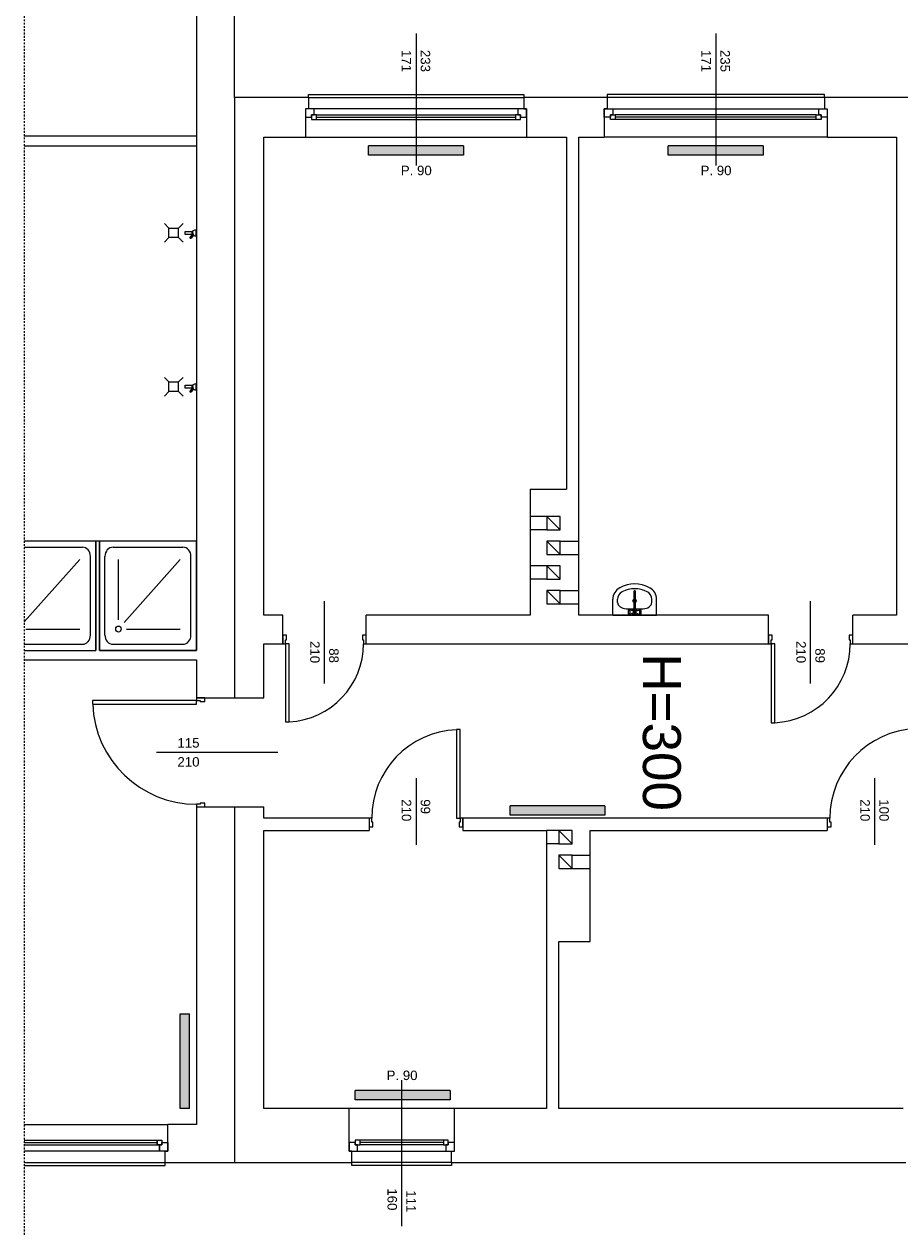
# Model space of a CAD drawing. Header units: millimetres. Extents: x 12683 to 90307, y 30842 to 62253.
# Tile 129 of 152: x 59490 to 60413, y 51423 to 52700. Entities that reach past the tile are written whole.
import ezdxf

# ---------------------------------------------------------------- set-up
doc = ezdxf.new("R2010")
doc.units = ezdxf.units.MM
doc.header["$LTSCALE"] = 0.6
doc.linetypes.add('CIEPLA', pattern=[5.7625, 3.175, -2.5875])
doc.layers.add('zzz_podklady_drzwi', color=252, linetype='Continuous')
doc.layers.add('zzz_podklady_grzejniki_ist', color=252, linetype='Continuous')
for name, color, linetype, lineweight in [('zzz_podklady_drzwi_opisy', 252, 'Continuous', 15), ('zzz_podklady_okna_opisy', 252, 'Continuous', 15), ('zzz_podklady_opisy', 252, 'Continuous', 15), ('zzz_podklady_sciany', 252, 'Continuous', 15)]:
    doc.layers.add(name, color=color, linetype=linetype, lineweight=lineweight)
doc.styles.add('GENERATED_STYLE_1', font='ARIAL.TTF')

msp = doc.modelspace()

# ---------------------------------------------------------------- hatches: boundary and pattern name
at = {"layer": 'zzz_podklady_grzejniki_ist'}
for points in [[(59853.4, 52571.9), (59853.4, 52561.9), (59953.4, 52561.9), (59953.4, 52571.9)], [(60169.4, 52571.9), (60169.4, 52561.9), (60269.4, 52561.9), (60269.4, 52571.9)], [(60002.6, 51876.1), (60002.6, 51866.1), (60102.6, 51866.1), (60102.6, 51876.1)], [(59664.8, 51656.8), (59654.8, 51656.8), (59654.8, 51556.8), (59664.8, 51556.8)], [(59839.4, 51575.9), (59839.4, 51565.9), (59939.4, 51565.9), (59939.4, 51575.9)]]:
    msp.add_hatch(color=256, dxfattribs=at).paths.add_polyline_path(points, flags=0)

# ---------------------------------------------------------------- linework, layer by layer
at = {"layer": 'zzz_podklady_drzwi'}
for p, q in [((59762.9, 52046.9), (59762.9, 52055.9)), ((59766.9, 52055.9), (59762.9, 52055.9)), ((59762.9, 52055.9), (59762.9, 52046.9)), ((59762.9, 52046.9), (59762.9, 52055.9)), ((59765.7, 52046.9), (59765.7, 52050.9)), ((59765.7, 52050.9), (59766.9, 52050.9)), ((59766.9, 52050.9), (59766.9, 52055.9)), ((59850.9, 52055.9), (59846.9, 52055.9)), ((59846.9, 52055.9), (59846.9, 52050.9)), ((59846.9, 52050.9), (59848.1, 52050.9)), ((59848.1, 52050.9), (59848.1, 52046.9)), ((59850.9, 52046.9), (59850.9, 52055.9)), ((59850.9, 52046.9), (59850.9, 52055.9)), ((59850.9, 52046.9), (59850.9, 52055.9)), ((60274.9, 52046.9), (60274.9, 52055.9)), ((60278.9, 52055.9), (60274.9, 52055.9)), ((60274.9, 52055.9), (60274.9, 52046.9)), ((60274.9, 52046.9), (60274.9, 52055.9)), ((60277.7, 52046.9), (60277.7, 52050.9)), ((60277.7, 52050.9), (60278.9, 52050.9)), ((60278.9, 52050.9), (60278.9, 52055.9)), ((60363.9, 52055.9), (60359.9, 52055.9)), ((60359.9, 52055.9), (60359.9, 52050.9)), ((60359.9, 52050.9), (60361.1, 52050.9)), ((60361.1, 52050.9), (60361.1, 52046.9)), ((60363.9, 52046.9), (60363.9, 52055.9)), ((60363.9, 52046.9), (60363.9, 52055.9)), ((60363.9, 52046.9), (60363.9, 52055.9)), ((59762.9, 52046.9), (59765.7, 52046.9)), ((59765.7, 52046.9), (59765.7, 51964.5)), ((59769.7, 52046.9), (59765.7, 52046.9)), ((59769.7, 51964.5), (59769.7, 52046.9)), ((59848.1, 52046.9), (59850.9, 52046.9)), ((60274.9, 52046.9), (60277.7, 52046.9)), ((60277.7, 52046.9), (60277.7, 51963.5)), ((60281.7, 52046.9), (60277.7, 52046.9)), ((60281.7, 51963.5), (60281.7, 52046.9)), ((60361.1, 52046.9), (60363.9, 52046.9)), ((59671.9, 51989.9), (59680.9, 51989.9)), ((59671.9, 51989.9), (59671.9, 51987.1)), ((59680.9, 51989.9), (59671.9, 51989.9)), ((59671.9, 51989.9), (59680.9, 51989.9)), ((59671.9, 51987.1), (59675.9, 51987.1)), ((59671.9, 51983.1), (59671.9, 51987.1)), ((59675.9, 51987.1), (59675.9, 51985.9)), ((59680.9, 51985.9), (59680.9, 51989.9)), ((59675.9, 51985.9), (59680.9, 51985.9)), ((59765.7, 51964.5), (59769.7, 51964.5)), ((60277.7, 51963.5), (60281.7, 51963.5)), ((59950.1, 51956.3), (59946.1, 51956.3)), ((59946.1, 51956.3), (59946.1, 51862.9)), ((59950.1, 51862.9), (59950.1, 51956.3)), ((59675.9, 51877.7), (59671.9, 51877.7)), ((59671.9, 51877.7), (59671.9, 51874.9)), ((59671.9, 51874.9), (59680.9, 51874.9)), ((59671.9, 51874.9), (59680.9, 51874.9)), ((59671.9, 51874.9), (59680.9, 51874.9)), ((59680.9, 51878.9), (59675.9, 51878.9)), ((59675.9, 51878.9), (59675.9, 51877.7)), ((59680.9, 51874.9), (59680.9, 51878.9)), ((59853.9, 51862.9), (59853.9, 51853.9)), ((59856.7, 51862.9), (59853.9, 51862.9)), ((59853.9, 51862.9), (59853.9, 51853.9)), ((59853.9, 51862.9), (59853.9, 51853.9)), ((59856.7, 51858.9), (59856.7, 51862.9)), ((59857.9, 51858.9), (59856.7, 51858.9)), ((59857.9, 51853.9), (59857.9, 51858.9)), ((59946.1, 51862.9), (59950.1, 51862.9)), ((59950.1, 51858.9), (59948.9, 51858.9)), ((59948.9, 51858.9), (59948.9, 51853.9)), ((59952.9, 51862.9), (59950.1, 51862.9)), ((59950.1, 51862.9), (59950.1, 51858.9)), ((59952.9, 51862.9), (59952.9, 51853.9)), ((59952.9, 51853.9), (59952.9, 51862.9)), ((59952.9, 51862.9), (59952.9, 51853.9)), ((60336.9, 51862.9), (60336.9, 51853.9)), ((60339.7, 51862.9), (60336.9, 51862.9)), ((60336.9, 51862.9), (60336.9, 51853.9)), ((60336.9, 51862.9), (60336.9, 51853.9)), ((60339.7, 51858.9), (60339.7, 51862.9)), ((60340.9, 51858.9), (60339.7, 51858.9)), ((60340.9, 51853.9), (60340.9, 51858.9)), ((59853.9, 51853.9), (59857.9, 51853.9)), ((59948.9, 51853.9), (59952.9, 51853.9)), ((60336.9, 51853.9), (60340.9, 51853.9))]:
    msp.add_line(p, q, dxfattribs=at)
for centre, radius, start, end in [((59765.7, 52046.9), 82.4, 272.7824, 0), ((60277.7, 52046.9), 83.4, 272.7491, 0), ((59950.1, 51862.9), 93.4, 92.4545, 180), ((60434.1, 51862.9), 94.4, 92.4285, 180)]:
    msp.add_arc(centre, radius, start, end, dxfattribs=at)
at = {"layer": 'zzz_podklady_drzwi_opisy'}
for p, q in [((59806.9, 52004.8), (59806.9, 52091.9)), ((60319.4, 52004.8), (60319.4, 52091.9)), ((59671.9, 51987.1), (59562.5, 51987.1)), ((59562.5, 51987.1), (59562.5, 51983.1)), ((59562.5, 51983.1), (59671.9, 51983.1)), ((59629.7, 51932.4), (59757.9, 51932.4)), ((59903.4, 51905.1), (59903.4, 51834.9)), ((60386.9, 51905.1), (60386.9, 51834.9))]:
    msp.add_line(p, q, dxfattribs=at)
msp.add_arc((59671.9, 51987.1), 109.4, 182.0954, 270, dxfattribs=at)
at = {"layer": 'zzz_podklady_grzejniki_ist'}
for p, q in [((59853.4, 52561.9), (59853.4, 52571.9)), ((59953.4, 52571.9), (59853.4, 52571.9)), ((59953.4, 52561.9), (59853.4, 52561.9)), ((59953.4, 52571.9), (59953.4, 52561.9)), ((60169.4, 52561.9), (60169.4, 52571.9)), ((60269.4, 52571.9), (60169.4, 52571.9)), ((60269.4, 52561.9), (60169.4, 52561.9)), ((60269.4, 52571.9), (60269.4, 52561.9)), ((60002.6, 51866.1), (60002.6, 51876.1)), ((60102.6, 51876.1), (60002.6, 51876.1)), ((60102.6, 51876.1), (60102.6, 51866.1)), ((60102.6, 51866.1), (60002.6, 51866.1)), ((59654.8, 51556.8), (59654.8, 51656.8)), ((59654.8, 51656.8), (59664.8, 51656.8)), ((59664.8, 51556.8), (59664.8, 51656.8)), ((59839.4, 51565.9), (59839.4, 51575.9)), ((59939.4, 51575.9), (59839.4, 51575.9)), ((59939.4, 51565.9), (59839.4, 51565.9)), ((59939.4, 51575.9), (59939.4, 51565.9)), ((59664.8, 51556.8), (59654.8, 51556.8))]:
    msp.add_line(p, q, dxfattribs=at)
at = {"layer": 'zzz_podklady_sciany', "linetype": 'CIEPLA'}
msp.add_line((59490.4, 53731.9), (59490.4, 51422.7), dxfattribs=at)
at = {"layer": 'zzz_podklady_sciany'}
for p, q in [((59671.9, 52709.9), (59671.9, 52622.9)), ((59711.9, 52622.9), (59711.9, 52712.9)), ((59789.9, 52622.9), (59789.9, 52625.9)), ((59789.9, 52625.9), (60016.9, 52625.9)), ((60016.9, 52625.9), (60016.9, 52622.9)), ((60333.9, 52625.9), (60104.9, 52625.9)), ((60104.9, 52625.9), (60104.9, 52622.9)), ((60333.9, 52622.9), (60333.9, 52625.9)), ((59671.9, 52622.9), (59671.9, 52039.9)), ((59789.9, 52622.9), (59711.9, 52622.9)), ((59711.9, 52622.9), (59711.9, 51989.9)), ((59789.9, 52622.9), (59789.9, 52610.9)), ((59789.9, 52622.9), (60016.9, 52622.9)), ((60016.9, 52622.9), (60016.9, 52610.9)), ((60104.9, 52622.9), (60016.9, 52622.9)), ((60104.9, 52622.9), (60104.9, 52610.9)), ((60333.9, 52622.9), (60104.9, 52622.9)), ((60333.9, 52622.9), (60333.9, 52610.9)), ((60483.9, 52622.9), (60333.9, 52622.9)), ((59789.9, 52610.9), (59786.9, 52610.9)), ((59786.9, 52610.9), (59786.9, 52601.9)), ((59786.9, 52610.9), (59786.9, 52601.9)), ((59786.9, 52610.9), (59786.9, 52601.9)), ((59786.9, 52601.9), (59786.9, 52580.9)), ((60016.9, 52610.9), (60019.9, 52610.9)), ((60019.9, 52610.9), (60019.9, 52601.9)), ((60019.9, 52601.9), (60019.9, 52610.9)), ((60019.9, 52610.9), (60019.9, 52601.9)), ((60019.9, 52601.9), (60019.9, 52580.9)), ((60104.9, 52610.9), (60101.9, 52610.9)), ((60101.9, 52610.9), (60101.9, 52601.9)), ((60101.9, 52601.9), (60101.9, 52610.9)), ((60101.9, 52610.9), (60101.9, 52601.9)), ((60101.9, 52601.9), (60101.9, 52580.9)), ((60333.9, 52610.9), (60336.9, 52610.9)), ((60336.9, 52610.9), (60336.9, 52601.9)), ((60336.9, 52610.9), (60336.9, 52601.9)), ((60336.9, 52610.9), (60336.9, 52601.9)), ((60336.9, 52601.9), (60336.9, 52580.9)), ((59671.9, 52581.9), (59490.4, 52581.9)), ((59742.9, 52580.9), (59786.9, 52580.9)), ((59742.9, 52076.9), (59742.9, 52580.9)), ((59786.9, 52580.9), (60019.9, 52580.9)), ((59786.9, 52580.9), (60019.9, 52580.9)), ((60019.9, 52580.9), (60061.9, 52580.9)), ((60061.9, 52580.9), (60061.9, 52209.9)), ((60074.9, 52580.9), (60101.9, 52580.9)), ((60074.9, 52209.9), (60074.9, 52580.9)), ((60336.9, 52580.9), (60101.9, 52580.9)), ((60336.9, 52580.9), (60101.9, 52580.9)), ((60336.9, 52580.9), (60409.9, 52580.9)), ((60409.9, 52580.9), (60409.9, 52076.9)), ((59490.4, 52571.9), (59671.9, 52571.9)), ((59642.9, 52485), (59638.1, 52489.8)), ((59642.9, 52475), (59642.9, 52485)), ((59642.9, 52485), (59652.9, 52485)), ((59652.9, 52485), (59657.8, 52489.8)), ((59652.9, 52475), (59652.9, 52485)), ((59642.9, 52475), (59638.1, 52470.1)), ((59652.9, 52475), (59642.9, 52475)), ((59652.9, 52475), (59657.8, 52470.1)), ((59659.9, 52478.4), (59659.9, 52481.6)), ((59659.9, 52481.6), (59667.2, 52481.6)), ((59667.2, 52478.4), (59659.9, 52478.4)), ((59665.2, 52475.6), (59665, 52475.2)), ((59665, 52475.2), (59665.1, 52474.7)), ((59665.1, 52474.7), (59665.5, 52474.4)), ((59668.2, 52479.2), (59665.2, 52475.6)), ((59665.5, 52474.4), (59665.9, 52474.4)), ((59665.9, 52474.4), (59666.3, 52474.6)), ((59668.9, 52477.7), (59666.3, 52474.6)), ((59667.2, 52481.6), (59667.2, 52478.4)), ((59668.1, 52480.3), (59667.2, 52480.3)), ((59668.1, 52479.7), (59667.2, 52479.7)), ((59668, 52480), (59668.3, 52481.3)), ((59668, 52480), (59668.3, 52478.7)), ((59668.3, 52481.3), (59669, 52482.4)), ((59668.3, 52478.7), (59669, 52477.6)), ((59669, 52482.4), (59670.1, 52483.1)), ((59669, 52477.6), (59670.1, 52476.8)), ((59670.1, 52483.1), (59671.4, 52483.4)), ((59670.1, 52476.8), (59671.4, 52476.6)), ((59671.4, 52483.4), (59671.4, 52476.6)), ((59671.9, 52482.4), (59671.4, 52482.4)), ((59671.9, 52477.6), (59671.4, 52477.6)), ((59671.9, 52482.4), (59671.9, 52477.6)), ((59642.9, 52322.9), (59638.1, 52327.7)), ((59642.9, 52312.9), (59642.9, 52322.9)), ((59642.9, 52322.9), (59652.9, 52322.9)), ((59652.9, 52322.9), (59657.8, 52327.7)), ((59652.9, 52312.9), (59652.9, 52322.9)), ((59659.9, 52316.3), (59659.9, 52319.4)), ((59659.9, 52319.4), (59667.2, 52319.4)), ((59667.2, 52319.4), (59667.2, 52316.3)), ((59668, 52317.9), (59668.3, 52319.2)), ((59668.3, 52319.2), (59669, 52320.3)), ((59669, 52320.3), (59670.1, 52321)), ((59670.1, 52321), (59671.4, 52321.3)), ((59671.4, 52321.3), (59671.4, 52314.5)), ((59671.9, 52320.3), (59671.4, 52320.3)), ((59671.9, 52320.3), (59671.9, 52315.4)), ((59642.9, 52312.9), (59638.1, 52308)), ((59652.9, 52312.9), (59642.9, 52312.9)), ((59652.9, 52312.9), (59657.8, 52308)), ((59667.2, 52316.3), (59659.9, 52316.3)), ((59665.2, 52313.4), (59665, 52313)), ((59665, 52313), (59665.1, 52312.6)), ((59665.1, 52312.6), (59665.5, 52312.3)), ((59668.2, 52317), (59665.2, 52313.4)), ((59665.5, 52312.3), (59665.9, 52312.2)), ((59665.9, 52312.2), (59666.3, 52312.5)), ((59668.9, 52315.6), (59666.3, 52312.5)), ((59668.1, 52318.1), (59667.2, 52318.1)), ((59668.1, 52317.6), (59667.2, 52317.6)), ((59668, 52317.9), (59668.3, 52316.6)), ((59668.3, 52316.6), (59669, 52315.4)), ((59669, 52315.4), (59670.1, 52314.7)), ((59670.1, 52314.7), (59671.4, 52314.5)), ((59671.9, 52315.4), (59671.4, 52315.4)), ((60023.9, 52209.9), (60023.9, 52076.9)), ((60023.9, 52209.9), (60061.9, 52209.9)), ((60074.9, 52076.9), (60074.9, 52209.9)), ((60041.4, 52180.9), (60023.9, 52180.9)), ((60041.4, 52180.9), (60055.4, 52166.9)), ((60041.4, 52166.9), (60023.9, 52166.9)), ((59565.9, 52154.9), (59490.4, 52154.9)), ((59569.9, 52154.9), (59565.9, 52154.9)), ((59565.9, 52154.9), (59565.9, 52039.9)), ((59565.9, 52039.9), (59565.9, 52154.9)), ((59569.9, 52039.9), (59569.9, 52154.9)), ((59671.9, 52154.9), (59569.9, 52154.9)), ((59569.9, 52154.9), (59569.9, 52039.9)), ((59671.9, 52039.9), (59671.9, 52154.9)), ((59671.9, 52039.9), (59671.9, 52154.9)), ((60055.4, 52140.9), (60041.4, 52154.9)), ((60055.4, 52154.9), (60074.9, 52154.9)), ((59490.4, 52148.5), (59551.7, 52148.5)), ((59584, 52148.5), (59657.7, 52148.5)), ((60055.4, 52140.9), (60074.9, 52140.9)), ((59490.4, 52069.8), (59548.9, 52135.8)), ((59560.2, 52055.9), (59560.2, 52139)), ((59575.5, 52055.9), (59575.5, 52139)), ((59589.7, 52071.9), (59589.7, 52135.8)), ((59595.7, 52069.1), (59654.9, 52135.8)), ((59666.2, 52055.9), (59666.2, 52139)), ((60041.4, 52128.9), (60023.9, 52128.9)), ((60041.4, 52128.9), (60055.4, 52114.9)), ((60041.4, 52114.9), (60023.9, 52114.9)), ((60055.4, 52088.9), (60041.4, 52102.9)), ((60055.4, 52102.9), (60074.9, 52102.9)), ((60133.2, 52102.1), (60133.2, 52080.1)), ((60134.7, 52080.1), (60134.7, 52102.1)), ((60055.4, 52088.9), (60074.9, 52088.9)), ((60110.9, 52076.9), (60110.9, 52093.7)), ((60115.9, 52090.4), (60115.9, 52093.7)), ((60151.9, 52090.4), (60151.9, 52093.7)), ((60156.9, 52076.9), (60156.9, 52093.7)), ((59762.9, 52076.9), (59742.9, 52076.9)), ((59762.9, 52046.9), (59762.9, 52076.9)), ((59850.9, 52046.9), (59850.9, 52076.9)), ((60023.9, 52076.9), (59850.9, 52076.9)), ((60274.9, 52076.9), (60074.9, 52076.9)), ((60110.9, 52076.9), (60156.9, 52076.9)), ((60124.8, 52083.7), (60143, 52083.7)), ((60127, 52081.2), (60126.9, 52080.5)), ((60126.9, 52080.5), (60126.9, 52079.8)), ((60126.9, 52079.8), (60127, 52079.2)), ((60127.2, 52081.7), (60127, 52081.2)), ((60127, 52079.2), (60127.2, 52078.7)), ((60127.4, 52082.1), (60127.2, 52081.7)), ((60127.2, 52078.7), (60127.4, 52078.3)), ((60127.9, 52082.4), (60127.4, 52082.1)), ((60127.9, 52077.9), (60127.4, 52078.3)), ((60128.2, 52082.6), (60127.9, 52082.4)), ((60127.9, 52077.9), (60128.2, 52077.8)), ((60128.5, 52082.4), (60128.2, 52082.6)), ((60131.9, 52081.4), (60128.2, 52082.6)), ((60131.9, 52079), (60128.2, 52077.8)), ((60128.2, 52077.8), (60128.5, 52077.9)), ((60128.7, 52082), (60128.5, 52082.4)), ((60128.5, 52077.9), (60128.7, 52078.4)), ((60128.9, 52081.4), (60128.7, 52082)), ((60128.7, 52078.4), (60128.9, 52079)), ((60129, 52080.6), (60128.9, 52081.4)), ((60128.9, 52079), (60129, 52079.8)), ((60129, 52079.8), (60129, 52080.6)), ((60135.9, 52081.4), (60139.7, 52082.6)), ((60135.9, 52079), (60139.7, 52077.8)), ((60139, 52081.4), (60138.9, 52080.6)), ((60138.9, 52080.6), (60138.9, 52079.8)), ((60138.9, 52079.8), (60139, 52079)), ((60139.2, 52082), (60139, 52081.4)), ((60139, 52079), (60139.2, 52078.4)), ((60139.4, 52082.4), (60139.2, 52082)), ((60139.2, 52078.4), (60139.4, 52077.9)), ((60139.7, 52082.6), (60139.4, 52082.4)), ((60139.4, 52077.9), (60139.7, 52077.8)), ((60140, 52082.4), (60139.7, 52082.6)), ((60139.7, 52077.8), (60140, 52077.9)), ((60140, 52082.4), (60140.5, 52082.1)), ((60140, 52077.9), (60140.5, 52078.3)), ((60140.7, 52081.7), (60140.5, 52082.1)), ((60140.5, 52078.3), (60140.7, 52078.7)), ((60140.9, 52081.2), (60140.7, 52081.7)), ((60140.7, 52078.7), (60140.9, 52079.2)), ((60140.9, 52080.5), (60140.9, 52081.2)), ((60140.9, 52079.8), (60140.9, 52080.5)), ((60140.9, 52079.2), (60140.9, 52079.8)), ((60143, 52083.7), (60143, 52083.7)), ((60274.9, 52046.9), (60274.9, 52076.9)), ((60363.9, 52046.9), (60363.9, 52076.9)), ((60409.9, 52076.9), (60363.9, 52076.9)), ((59492.2, 52062.3), (59548.9, 52062.3)), ((59598.2, 52062.3), (59654.9, 52062.3)), ((59490.4, 52046.3), (59551.7, 52046.3)), ((59490.4, 52039.9), (59565.9, 52039.9)), ((59671.9, 52039.9), (59569.9, 52039.9)), ((59569.9, 52039.9), (59671.9, 52039.9)), ((59584, 52046.3), (59657.7, 52046.3)), ((59671.9, 52039.9), (59609.3, 52039.9)), ((59609.3, 52039.9), (59671.9, 52039.9)), ((59742.9, 51989.9), (59742.9, 52046.9)), ((59742.9, 52046.9), (59762.9, 52046.9)), ((59850.9, 52046.9), (60274.9, 52046.9)), ((60363.9, 52046.9), (60435.9, 52046.9)), ((59490.4, 52029.9), (59671.9, 52029.9)), ((59671.9, 52029.9), (59671.9, 51989.9)), ((59671.9, 51989.9), (59742.9, 51989.9)), ((59671.9, 51874.9), (59742.9, 51874.9)), ((59671.9, 51874.9), (59671.9, 51539.9)), ((59711.9, 51874.9), (59711.9, 51499.9)), ((59742.9, 51862.9), (59742.9, 51874.9)), ((59853.9, 51862.9), (59742.9, 51862.9)), ((59853.9, 51862.9), (59853.9, 51849.9)), ((59952.9, 51862.9), (59952.9, 51849.9)), ((60336.9, 51862.9), (59952.9, 51862.9)), ((60336.9, 51862.9), (60336.9, 51849.9)), ((59742.9, 51556.9), (59742.9, 51849.9)), ((59742.9, 51849.9), (59853.9, 51849.9)), ((59952.9, 51849.9), (60040.9, 51849.9)), ((60040.9, 51849.9), (60040.9, 51732.9)), ((60053.9, 51849.9), (60040.9, 51849.9)), ((60067.9, 51835.9), (60053.9, 51849.9)), ((60086.9, 51849.9), (60336.9, 51849.9)), ((60086.9, 51732.9), (60086.9, 51849.9)), ((60053.9, 51835.9), (60040.9, 51835.9)), ((60067.9, 51809.9), (60053.9, 51823.9)), ((60067.9, 51823.9), (60086.9, 51823.9)), ((60067.9, 51809.9), (60086.9, 51809.9)), ((60040.9, 51732.9), (60040.9, 51556.9)), ((60053.9, 51556.9), (60053.9, 51732.9)), ((60053.9, 51732.9), (60086.9, 51732.9)), ((59832.9, 51556.9), (59742.9, 51556.9)), ((59832.9, 51520.9), (59832.9, 51556.9)), ((59943.9, 51556.9), (59832.9, 51556.9)), ((59943.9, 51556.9), (59832.9, 51556.9)), ((59943.9, 51520.9), (59943.9, 51556.9)), ((60040.9, 51556.9), (59943.9, 51556.9)), ((60416.9, 51556.9), (60053.9, 51556.9)), ((59490.4, 51539.9), (59641.9, 51539.9)), ((59490.4, 51539.9), (59641.9, 51539.9)), ((59641.9, 51520.9), (59641.9, 51539.9)), ((59671.9, 51539.9), (59641.9, 51539.9)), ((59490.4, 51523.4), (59630.4, 51523.4)), ((59490.4, 51523.4), (59630.4, 51523.4)), ((59490.4, 51523.4), (59630.4, 51523.4)), ((59490.4, 51520.9), (59630.4, 51520.9)), ((59490.4, 51518.4), (59630.4, 51518.4)), ((59630.4, 51518.4), (59630.4, 51523.4)), ((59630.4, 51523.4), (59635.4, 51523.4)), ((59630.4, 51523.4), (59630.4, 51518.4)), ((59635.4, 51518.4), (59630.4, 51518.4)), ((59630.4, 51518.4), (59632.9, 51518.4)), ((59632.9, 51511.9), (59632.9, 51518.4)), ((59632.9, 51518.4), (59635.4, 51518.4)), ((59632.9, 51518.4), (59632.9, 51511.9)), ((59635.4, 51523.4), (59635.4, 51518.4)), ((59635.4, 51518.4), (59635.4, 51520.9)), ((59635.4, 51520.9), (59641.9, 51520.9)), ((59641.9, 51511.9), (59641.9, 51520.9)), ((59641.9, 51520.9), (59641.9, 51511.9)), ((59641.9, 51511.9), (59641.9, 51520.9)), ((59832.9, 51511.9), (59832.9, 51520.9)), ((59832.9, 51520.9), (59832.9, 51511.9)), ((59832.9, 51511.9), (59832.9, 51520.9)), ((59943.9, 51511.9), (59943.9, 51520.9)), ((59943.9, 51511.9), (59943.9, 51520.9)), ((59943.9, 51511.9), (59943.9, 51520.9)), ((59632.9, 51511.9), (59490.4, 51511.9)), ((59632.9, 51511.9), (59490.4, 51511.9)), ((59641.9, 51511.9), (59632.9, 51511.9)), ((59638.9, 51499.9), (59638.9, 51511.9)), ((59638.9, 51511.9), (59641.9, 51511.9)), ((59638.9, 51511.9), (59641.9, 51511.9)), ((59835.9, 51511.9), (59832.9, 51511.9)), ((59835.9, 51499.9), (59835.9, 51511.9)), ((59940.9, 51499.9), (59940.9, 51511.9)), ((59940.9, 51511.9), (59943.9, 51511.9)), ((59490.4, 51499.9), (59638.9, 51499.9)), ((59490.4, 51496.9), (59638.9, 51496.9)), ((59638.9, 51499.9), (59671.9, 51499.9)), ((59638.9, 51496.9), (59638.9, 51499.9)), ((59671.9, 51499.9), (59835.9, 51499.9)), ((59940.9, 51499.9), (59835.9, 51499.9)), ((59835.9, 51496.9), (59835.9, 51499.9)), ((59940.9, 51496.9), (59835.9, 51496.9)), ((59940.9, 51499.9), (60419.9, 51499.9)), ((59940.9, 51499.9), (59940.9, 51496.9))]:
    msp.add_line(p, q, dxfattribs=at)
at = {"layer": 'zzz_podklady_sciany', "flags": 128}
for points in [[(60041.4, 52180.9), (60041.4, 52166.9), (60055.4, 52166.9), (60055.4, 52180.9)], [(60055.4, 52140.9), (60055.4, 52154.9), (60041.4, 52154.9), (60041.4, 52140.9)], [(60041.4, 52128.9), (60041.4, 52114.9), (60055.4, 52114.9), (60055.4, 52128.9)], [(60055.4, 52088.9), (60055.4, 52102.9), (60041.4, 52102.9), (60041.4, 52088.9)], [(60067.9, 51835.9), (60067.9, 51849.9), (60053.9, 51849.9), (60053.9, 51835.9)], [(60067.9, 51809.9), (60067.9, 51823.9), (60053.9, 51823.9), (60053.9, 51809.9)]]:
    msp.add_lwpolyline(points, close=True, dxfattribs=at)
at = {"layer": 'zzz_podklady_sciany'}
msp.add_circle((60133.9, 52092.1), 1.75, dxfattribs=at)
for centre, radius, start, end in [((60124.8, 52093.7), 13.9, 118.4746, 180), ((60124.8, 52093.7), 8.89, 118.4746, 180), ((60133.9, 52076.9), 33, 61.5254, 118.4746), ((60133.9, 52076.9), 28, 61.5254, 118.4746), ((60133.9, 52102.1), 0.788, 0, 180), ((60143.1, 52093.7), 8.89, 0, 61.5254), ((60143.1, 52093.7), 13.9, 0, 61.5254), ((60133.9, 52080.2), 3, 105.2253, 152.0235), ((60133.9, 52080.2), 3, 207.9765, 332.0235), ((60133.9, 52080.2), 1.68, 118.0549, 61.9451), ((60133.9, 52080.2), 0.8, 190, 350), ((60133.9, 52080.2), 3, 27.9765, 74.7747)]:
    msp.add_arc(centre, radius, start, end, dxfattribs=at)
for centre, major_axis, ratio, start_param, end_param in [((59551.7, 52139), (0, 9.58), 0.886957, 4.712389, 6.283185), ((59584, 52139), (0, 9.58), 0.886957, 0, 1.570796), ((59657.7, 52139), (0, 9.58), 0.886957, 4.712389, 6.283185), ((60124.8, 52090.4), (8.89, 0), 0.750558, 3.141593, 4.712389), ((60143, 52090.4), (-8.89, 0), 0.750558, 1.570796, 3.141593), ((59551.7, 52055.9), (0, 9.58), 0.886957, 3.141593, 4.712389), ((59584, 52055.9), (0, 9.58), 0.886957, 1.570796, 3.141593), ((59657.7, 52055.9), (0, 9.58), 0.886957, 3.141593, 4.712389)]:
    msp.add_ellipse(centre, major_axis=major_axis, ratio=ratio, start_param=start_param, end_param=end_param, dxfattribs=at)
msp.add_ellipse((59589.7, 52062.3), major_axis=(0, -3.19), ratio=0.886957, dxfattribs=at)

# ---------------------------------------------------------------- texts
at = {"layer": 'zzz_podklady_drzwi_opisy', "char_height": 10, "attachment_point": 7, "rotation": 270, "style": 'GENERATED_STYLE_1'}
for s, insert in [('{210}', (59791.7, 52049.7)), ('{88}', (59811.7, 52042.1)), ('{210}', (60304.2, 52049.7)), ('{89}', (60324.2, 52042.1)), ('{210}', (59888.2, 51882.9)), ('{99}', (59908.2, 51882.9)), ('{210}', (60371.7, 51882.9)), ('{100}', (60391.7, 51882.9))]:
    msp.add_mtext(s, dxfattribs=dict(at, insert=insert))
at = {"layer": 'zzz_podklady_drzwi_opisy', "char_height": 10, "attachment_point": 7, "style": 'GENERATED_STYLE_1'}
for s, insert in [('{115}', (59651.9, 51937.2)), ('{210}', (59651.9, 51917.2))]:
    msp.add_mtext(s, dxfattribs=dict(at, insert=insert))
at = {"layer": 'zzz_podklady_okna_opisy', "char_height": 10, "attachment_point": 7, "rotation": 270, "style": 'GENERATED_STYLE_1'}
for s, insert in [('{171}', (59888.3, 52672.9)), ('{233}', (59908.2, 52672.9)), ('{171}', (60204.3, 52672.9)), ('{235}', (60224.2, 52672.9)), ('{160}', (59873.2, 51472.7)), ('{111}', (59893.3, 51470.7))]:
    msp.add_mtext(s, dxfattribs=dict(at, insert=insert))
at = {"layer": 'zzz_podklady_okna_opisy', "char_height": 10, "attachment_point": 7, "style": 'GENERATED_STYLE_1'}
for insert in [(59887.4, 52540.7), (60203.4, 52540.7), (59872.4, 51586.7)]:
    msp.add_mtext('{P. 90}', dxfattribs=dict(at, insert=insert))
at = {"layer": 'zzz_podklady_opisy', "insert": (60162.3, 51953.7), "char_height": 40, "attachment_point": 5, "rotation": 270, "style": 'GENERATED_STYLE_1'}
msp.add_mtext('{H=300}', dxfattribs=at)

# ---------------------------------------------------------------- next in the draw order: wipeouts: each hides what was drawn before it
at = {"ltscale": 8518.601926}
msp.add_wipeout([(60008.4, 52599.4), (60008.4, 52604.4), (60010.9, 52604.4), (60010.9, 52610.9), (59795.9, 52610.9), (59795.9, 52604.4), (59798.4, 52604.4), (59798.4, 52599.4)], dxfattribs=at).dxf.layer = 'zzz_podklady_sciany'
at = {"ltscale": 8598.409227}
msp.add_wipeout([(60113.4, 52599.4), (60113.4, 52604.4), (60110.9, 52604.4), (60110.9, 52610.9), (60327.9, 52610.9), (60327.9, 52604.4), (60325.4, 52604.4), (60325.4, 52599.4)], dxfattribs=at).dxf.layer = 'zzz_podklady_sciany'
at = {"ltscale": 3666.392811}
msp.add_wipeout([(59844.4, 51523.4), (59844.4, 51518.4), (59841.9, 51518.4), (59841.9, 51511.9), (59934.9, 51511.9), (59934.9, 51518.4), (59932.4, 51518.4), (59932.4, 51523.4)], dxfattribs=at).dxf.layer = 'zzz_podklady_sciany'

# ---------------------------------------------------------------- next in the draw order: linework, layer by layer
at = {"layer": 'zzz_podklady_okna_opisy'}
for p, q in [((59903.4, 52690.1), (59903.4, 52550.9)), ((60219.4, 52690.1), (60219.4, 52550.9)), ((59888.4, 51432.8), (59888.4, 51586.9))]:
    msp.add_line(p, q, dxfattribs=at)
at = {"layer": 'zzz_podklady_sciany'}
for p, q in [((59795.9, 52610.9), (59786.9, 52610.9)), ((59789.9, 52610.9), (59786.9, 52610.9)), ((59786.9, 52601.9), (59793.4, 52601.9)), ((59793.4, 52601.9), (59793.4, 52604.4)), ((59793.4, 52604.4), (59795.9, 52604.4)), ((59798.4, 52604.4), (59793.4, 52604.4)), ((59793.4, 52604.4), (59793.4, 52599.4)), ((59793.4, 52599.4), (59798.4, 52599.4)), ((59795.9, 52604.4), (59795.9, 52610.9)), ((60010.9, 52610.9), (59795.9, 52610.9)), ((59798.4, 52604.4), (60008.4, 52604.4)), ((59798.4, 52599.4), (59798.4, 52604.4)), ((59798.4, 52601.9), (60008.4, 52601.9)), ((59798.4, 52599.4), (60008.4, 52599.4)), ((59798.4, 52599.4), (60008.4, 52599.4)), ((60013.4, 52604.4), (60008.4, 52604.4)), ((60008.4, 52604.4), (60008.4, 52599.4)), ((60008.4, 52599.4), (60013.4, 52599.4)), ((60019.9, 52610.9), (60010.9, 52610.9)), ((60010.9, 52610.9), (60010.9, 52604.4)), ((60010.9, 52604.4), (60013.4, 52604.4)), ((60013.4, 52604.4), (60013.4, 52601.9)), ((60013.4, 52599.4), (60013.4, 52604.4)), ((60013.4, 52601.9), (60019.9, 52601.9)), ((60016.9, 52610.9), (60019.9, 52610.9)), ((60101.9, 52610.9), (60110.9, 52610.9)), ((60104.9, 52610.9), (60101.9, 52610.9)), ((60108.4, 52601.9), (60101.9, 52601.9)), ((60110.9, 52604.4), (60108.4, 52604.4)), ((60108.4, 52604.4), (60108.4, 52601.9)), ((60108.4, 52604.4), (60113.4, 52604.4)), ((60108.4, 52599.4), (60108.4, 52604.4)), ((60113.4, 52599.4), (60108.4, 52599.4)), ((60110.9, 52610.9), (60110.9, 52604.4)), ((60110.9, 52610.9), (60327.9, 52610.9)), ((60325.4, 52604.4), (60113.4, 52604.4)), ((60113.4, 52604.4), (60113.4, 52599.4)), ((60325.4, 52601.9), (60113.4, 52601.9)), ((60325.4, 52599.4), (60113.4, 52599.4)), ((60325.4, 52599.4), (60113.4, 52599.4)), ((60325.4, 52599.4), (60325.4, 52604.4)), ((60325.4, 52604.4), (60330.4, 52604.4)), ((60330.4, 52599.4), (60325.4, 52599.4)), ((60327.9, 52604.4), (60327.9, 52610.9)), ((60327.9, 52610.9), (60336.9, 52610.9)), ((60330.4, 52604.4), (60327.9, 52604.4)), ((60330.4, 52601.9), (60330.4, 52604.4)), ((60330.4, 52604.4), (60330.4, 52599.4)), ((60336.9, 52601.9), (60330.4, 52601.9)), ((60333.9, 52610.9), (60336.9, 52610.9)), ((59839.4, 51520.9), (59832.9, 51520.9)), ((59844.4, 51523.4), (59839.4, 51523.4)), ((59839.4, 51523.4), (59839.4, 51518.4)), ((59839.4, 51518.4), (59839.4, 51520.9)), ((59841.9, 51518.4), (59839.4, 51518.4)), ((59839.4, 51518.4), (59844.4, 51518.4)), ((59841.9, 51511.9), (59841.9, 51518.4)), ((59932.4, 51523.4), (59844.4, 51523.4)), ((59932.4, 51523.4), (59844.4, 51523.4)), ((59844.4, 51518.4), (59844.4, 51523.4)), ((59932.4, 51520.9), (59844.4, 51520.9)), ((59932.4, 51518.4), (59844.4, 51518.4)), ((59937.4, 51523.4), (59932.4, 51523.4)), ((59932.4, 51523.4), (59932.4, 51518.4)), ((59932.4, 51518.4), (59937.4, 51518.4)), ((59937.4, 51518.4), (59934.9, 51518.4)), ((59934.9, 51518.4), (59934.9, 51511.9)), ((59937.4, 51518.4), (59937.4, 51523.4)), ((59943.9, 51520.9), (59937.4, 51520.9)), ((59937.4, 51520.9), (59937.4, 51518.4)), ((59832.9, 51511.9), (59841.9, 51511.9)), ((59835.9, 51511.9), (59832.9, 51511.9)), ((59841.9, 51511.9), (59934.9, 51511.9)), ((59934.9, 51511.9), (59943.9, 51511.9)), ((59940.9, 51511.9), (59943.9, 51511.9))]:
    msp.add_line(p, q, dxfattribs=at)

doc.saveas('drawing.dxf')
